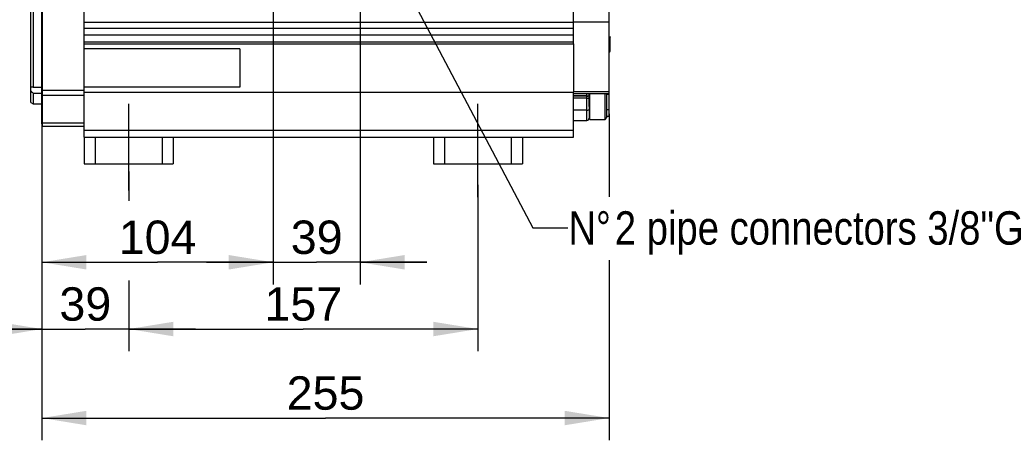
# Model space of a CAD drawing. Header units: millimetres. Extents: x 0 to 420, y 0 to 297.
# Tile 30 of 69: x 147 to 236, y 151 to 188. Entities that reach past the tile are written whole.
import ezdxf

# ---------------------------------------------------------------- set-up
doc = ezdxf.new("R2010")
doc.units = ezdxf.units.MM
doc.header["$LTSCALE"] = 23.1
doc.linetypes.add('CENTER', pattern=[0.6, 0.375, -0.075, 0.075, -0.075])
doc.layers.get('0').update_dxf_attribs({"linetype": 'CONTINUOUS'})
for name, color, linetype in [('AXIS', 7, 'CONTINUOUS'), ('COMPONENTS', 7, 'CONTINUOUS'), ('CUT', 7, 'CONTINUOUS'), ('DETAIL', 7, 'CONTINUOUS'), ('DIMENSION', 7, 'CONTINUOUS'), ('PROTRUSION', 7, 'CONTINUOUS')]:
    doc.layers.add(name, color=color, linetype=linetype)
doc.styles.get("Standard").update_dxf_attribs({"font": 'arial.ttf'})
doc.dimstyles.new('DIMSTYLE_1', dxfattribs={"dimtxt": 3, "dimasz": 4, "dimexe": 0.18, "dimexo": 0.0625, "dimgap": 0.09, "dimtad": 1, "dimlfac": 5, "dimdsep": 46, "dimtxsty": 'STANDARD', "dimblk": '_FILLED', "dimblk1": '_FILLED', "dimblk2": '_FILLED', "dimcen": 0.09, "dimadec": 0, "dimazin": 0, "dimtp": 0.3, "dimtm": 0.3, "dimtfac": 1, "dimtofl": 0, "dimtmove": 0, "dimatfit": 3, "dimldrblk": '_FILLED', "dimfxl": 1, "dimtolj": 1, "dimarcsym": 0})
doc.dimstyles.new('DIMSTYLE_10', dxfattribs={"dimtxt": 3, "dimasz": 4, "dimexe": 0.18, "dimexo": 0.0625, "dimgap": 0.09, "dimtad": 1, "dimdec": 3, "dimlfac": 5, "dimdsep": 46, "dimtxsty": 'STANDARD', "dimblk": '_FILLED', "dimblk1": '_FILLED', "dimblk2": '_FILLED', "dimcen": 0.09, "dimadec": 0, "dimazin": 0, "dimtp": 0.5, "dimtm": 0.5, "dimtfac": 1, "dimtdec": 3, "dimtofl": 0, "dimtmove": 0, "dimatfit": 3, "dimldrblk": '_FILLED', "dimfxl": 1, "dimtolj": 1, "dimarcsym": 0})
doc.dimstyles.new('DIMSTYLE_11', dxfattribs={"dimtxt": 3, "dimasz": 4, "dimexe": 0.18, "dimexo": 0.0625, "dimgap": 0.09, "dimtad": 1, "dimdec": 3, "dimlfac": 5, "dimdsep": 46, "dimtxsty": 'STANDARD', "dimblk": '_FILLED', "dimblk1": '_FILLED', "dimblk2": '_FILLED', "dimcen": 0.09, "dimadec": 0, "dimazin": 0, "dimtp": 0.3, "dimtm": 0.3, "dimtfac": 1, "dimtdec": 3, "dimtofl": 0, "dimtmove": 0, "dimatfit": 3, "dimldrblk": '_FILLED', "dimfxl": 1, "dimtolj": 1, "dimarcsym": 0})
doc.dimstyles.new('DIMSTYLE_2', dxfattribs={"dimtxt": 3, "dimasz": 4, "dimexe": 0.18, "dimexo": 0.0625, "dimgap": 0.09, "dimtad": 1, "dimlfac": 5, "dimdsep": 46, "dimtxsty": 'STANDARD', "dimblk": '_FILLED', "dimblk1": '_FILLED', "dimblk2": '_FILLED', "dimcen": 0.09, "dimadec": 0, "dimazin": 0, "dimtp": 0.5, "dimtm": 0.5, "dimtfac": 1, "dimtofl": 0, "dimtmove": 0, "dimatfit": 3, "dimldrblk": '_FILLED', "dimfxl": 1, "dimtolj": 1, "dimarcsym": 0})
doc.dimstyles.get("Standard").update_dxf_attribs({"dimtxt": 3, "dimasz": 4, "dimexe": 0.18, "dimexo": 0.0625, "dimgap": 0.09, "dimtad": 1, "dimdec": 3, "dimdsep": 46, "dimtxsty": 'STANDARD', "dimblk": '_FILLED', "dimblk1": '_FILLED', "dimblk2": '_FILLED', "dimcen": 0.09, "dimadec": 0, "dimazin": 0, "dimtol": 1, "dimtp": 0.001, "dimtm": 0.001, "dimtfac": 1, "dimtdec": 3, "dimtofl": 0, "dimtmove": 0, "dimatfit": 3, "dimldrblk": '_FILLED', "dimfxl": 1, "dimtolj": 1, "dimarcsym": 0})

# ---------------------------------------------------------------- blocks, each defined once
blk = doc.blocks.new('_FILLED')
at = {"color": 0, "linetype": 'BYBLOCK'}
blk.add_solid([(0, 0), (-1, 0.1625), (-1, -0.1625)], dxfattribs=at)
blk = doc.blocks.new('*D0')
at = {"layer": 'DIMENSION', "color": 2, "linetype": 'CONTINUOUS'}
for p, q in [((149.23, 177.173), (149.23, 158.549)), ((157.03, 174.696), (157.03, 172.081)), ((157.03, 164.925), (157.03, 158.549)), ((149.23, 160.549), (143.23, 160.549)), ((143.23, 160.549), (153.13, 160.549)), ((163.03, 160.549), (153.13, 160.549)), ((157.03, 160.549), (163.03, 160.549))]:
    blk.add_line(p, q, dxfattribs=at)
at = {"layer": 'DIMENSION', "color": 2, "linetype": 'CONTINUOUS', "xscale": 4, "yscale": 4, "zscale": 4}
blk.add_blockref('_FILLED', (149.23, 160.549), dxfattribs=at)
at = {"layer": 'DIMENSION', "color": 2, "linetype": 'CONTINUOUS', "xscale": 4, "yscale": 4, "zscale": 4, "rotation": 180}
blk.add_blockref('_FILLED', (157.03, 160.549), dxfattribs=at)
at = {"layer": 'DIMENSION', "color": 2, "linetype": 'CONTINUOUS', "insert": (153.13, 164.299), "char_height": 3, "width": 4.66171, "attachment_point": 2, "line_spacing_factor": 0.9}
blk.add_mtext('39', dxfattribs=at)
blk = doc.blocks.new('*D1')
at = {"layer": 'DIMENSION', "color": 2, "linetype": 'CONTINUOUS'}
for p, q in [((188.43, 173.508), (188.43, 158.549)), ((157.03, 162.549), (157.03, 160.492)), ((157.03, 160.549), (172.73, 160.549)), ((188.43, 160.549), (172.73, 160.549))]:
    blk.add_line(p, q, dxfattribs=at)
at = {"layer": 'DIMENSION', "color": 2, "linetype": 'CONTINUOUS', "xscale": 4, "yscale": 4, "zscale": 4, "rotation": 180}
blk.add_blockref('_FILLED', (157.03, 160.549), dxfattribs=at)
at = {"layer": 'DIMENSION', "color": 2, "linetype": 'CONTINUOUS', "xscale": 4, "yscale": 4, "zscale": 4}
blk.add_blockref('_FILLED', (188.43, 160.549), dxfattribs=at)
at = {"layer": 'DIMENSION', "color": 2, "linetype": 'CONTINUOUS', "insert": (172.73, 164.299), "char_height": 3, "width": 8.15242, "attachment_point": 2, "line_spacing_factor": 0.9}
blk.add_mtext('157 ', dxfattribs=at)
blk = doc.blocks.new('*D11')
at = {"layer": 'DIMENSION', "color": 2, "linetype": 'CONTINUOUS'}
for p, q in [((170.03, 185.322), (170.03, 164.549)), ((149.23, 179.828), (149.23, 164.549)), ((149.23, 166.549), (159.63, 166.549)), ((170.03, 166.549), (159.63, 166.549))]:
    blk.add_line(p, q, dxfattribs=at)
at = {"layer": 'DIMENSION', "color": 2, "linetype": 'CONTINUOUS', "xscale": 4, "yscale": 4, "zscale": 4, "rotation": 180}
blk.add_blockref('_FILLED', (149.23, 166.549), dxfattribs=at)
at = {"layer": 'DIMENSION', "color": 2, "linetype": 'CONTINUOUS', "xscale": 4, "yscale": 4, "zscale": 4}
blk.add_blockref('_FILLED', (170.03, 166.549), dxfattribs=at)
at = {"layer": 'DIMENSION', "color": 2, "linetype": 'CONTINUOUS', "insert": (159.63, 170.299), "char_height": 3, "width": 6.99257, "attachment_point": 2, "line_spacing_factor": 0.9}
blk.add_mtext('104', dxfattribs=at)
blk = doc.blocks.new('*D16')
at = {"color": 2, "linetype": 'CONTINUOUS'}
for p, q in [((170.03, 194.509), (170.03, 164.549)), ((177.83, 192.388), (177.83, 164.549)), ((170.03, 166.549), (164.03, 166.549)), ((164.03, 166.549), (173.93, 166.549)), ((183.83, 166.549), (173.93, 166.549)), ((177.83, 166.549), (183.83, 166.549))]:
    blk.add_line(p, q, dxfattribs=at)
at = {"color": 2, "linetype": 'CONTINUOUS', "xscale": 4, "yscale": 4, "zscale": 4}
blk.add_blockref('_FILLED', (170.03, 166.549), dxfattribs=at)
at = {"color": 2, "linetype": 'CONTINUOUS', "xscale": 4, "yscale": 4, "zscale": 4, "rotation": 180}
blk.add_blockref('_FILLED', (177.83, 166.549), dxfattribs=at)
at = {"color": 2, "linetype": 'CONTINUOUS', "insert": (173.93, 170.299), "char_height": 3, "width": 4.66171, "attachment_point": 2, "line_spacing_factor": 0.9}
blk.add_mtext('39', dxfattribs=at)
blk = doc.blocks.new('*D17')
at = {"color": 2, "linetype": 'CONTINUOUS'}
for p, q in [((200.23, 179.88), (200.23, 172.441)), ((149.23, 178.695), (149.23, 150.549)), ((200.23, 166.734), (200.23, 150.549)), ((149.23, 152.549), (174.73, 152.549)), ((200.23, 152.549), (174.73, 152.549))]:
    blk.add_line(p, q, dxfattribs=at)
at = {"color": 2, "linetype": 'CONTINUOUS', "xscale": 4, "yscale": 4, "zscale": 4, "rotation": 180}
blk.add_blockref('_FILLED', (149.23, 152.549), dxfattribs=at)
at = {"color": 2, "linetype": 'CONTINUOUS', "xscale": 4, "yscale": 4, "zscale": 4}
blk.add_blockref('_FILLED', (200.23, 152.549), dxfattribs=at)
at = {"color": 2, "linetype": 'CONTINUOUS', "insert": (174.73, 156.299), "char_height": 3, "width": 6.99257, "attachment_point": 2, "line_spacing_factor": 0.9}
blk.add_mtext('255', dxfattribs=at)

msp = doc.modelspace()

# ---------------------------------------------------------------- linework, layer by layer
at = {"color": 7, "linetype": 'CONTINUOUS'}
for p, q in [((200.22961, 186.83784), (200.24961, 186.83784)), ((200.24961, 186.83784), (200.32961, 186.75784)), ((200.24961, 185.43784), (200.24961, 186.83784)), ((200.32961, 185.51784), (200.32961, 186.75784)), ((200.22961, 185.43784), (200.24961, 185.43784)), ((200.24961, 185.43784), (200.32961, 185.51784)), ((199.86961, 179.39505), (199.86961, 181.71666)), ((200.02961, 179.55508), (200.02961, 181.71666)), ((198.42961, 180.54997), (198.42961, 179.46205)), ((198.49661, 179.39505), (199.86961, 179.39505)), ((199.86961, 179.39505), (200.02961, 179.55505))]:
    msp.add_line(p, q, dxfattribs=at)
at = {"color": 9, "linetype": 'CONTINUOUS'}
msp.add_line((198.49661, 179.39505), (198.49661, 181.71666), dxfattribs=at)
at = {"color": 7, "linetype": 'CONTINUOUS'}
msp.add_arc((198.49661, 179.46205), 0.067, 180, 270, dxfattribs=at)
at = {"layer": 'AXIS', "color": 7, "linetype": 'CONTINUOUS'}
for p, q in [((167.02961, 185.73262), (153.02961, 185.73262)), ((167.02961, 185.73262), (167.02961, 182.30042)), ((167.02961, 182.30042), (153.02961, 182.30042))]:
    msp.add_line(p, q, dxfattribs=at)
at = {"layer": 'AXIS', "color": 2, "linetype": 'CENTER'}
for p, q in [((157.02961, 172.99806), (157.02961, 180.79505)), ((188.42961, 172.39505), (188.42961, 180.79505))]:
    msp.add_line(p, q, dxfattribs=at)
at = {"layer": 'COMPONENTS', "color": 7, "linetype": 'CONTINUOUS'}
for p, q in [((149.26961, 178.79505), (149.26961, 218.79505)), ((200.22961, 179.69505), (200.22961, 217.89505)), ((148.22961, 180.91052), (148.22961, 216.67944)), ((148.42961, 191.6227), (148.42961, 182.28574)), ((149.22961, 178.99514), (149.22961, 191.6227)), ((153.02961, 187.59505), (153.02961, 189.29505)), ((153.02961, 178.79505), (153.02961, 186.3434)), ((148.42961, 182.28574), (149.22961, 182.28574)), ((148.42961, 181.75585), (149.22961, 181.75585)), ((148.42961, 181.75585), (148.42961, 180.79505)), ((153.02961, 181.97335), (149.26961, 181.97335)), ((198.42961, 181.69505), (197.02961, 181.69505)), ((198.42961, 180.54955), (198.42961, 181.72747)), ((198.42961, 181.71666), (200.22961, 181.71666)), ((148.22961, 180.91052), (148.42961, 180.79505)), ((148.42961, 180.79505), (149.22961, 180.79505)), ((149.26961, 180.95038), (149.22961, 180.95038)), ((149.26961, 179.82119), (149.22961, 179.82119)), ((149.26961, 178.99505), (149.22961, 178.99505)), ((197.02961, 179.29505), (198.22961, 179.29505)), ((200.02961, 179.69505), (200.22961, 179.69505)), ((149.26961, 178.79505), (153.02961, 178.79505)), ((153.02961, 177.79505), (161.02961, 177.79505)), ((153.02961, 177.79505), (153.02961, 175.39505)), ((154.02961, 177.79505), (154.02961, 175.39505)), ((160.02961, 177.79505), (160.02961, 175.39505)), ((161.02961, 177.79505), (161.02961, 175.39505)), ((184.42961, 177.79505), (192.42961, 177.79505)), ((184.42961, 177.79505), (184.42961, 175.39505)), ((185.42961, 177.79505), (185.42961, 175.39505)), ((191.42961, 177.79505), (191.42961, 175.39505)), ((192.42961, 177.79505), (192.42961, 175.39505)), ((153.02961, 175.39505), (161.02961, 175.39505)), ((184.42961, 175.39505), (192.42961, 175.39505))]:
    msp.add_line(p, q, dxfattribs=at)
at = {"layer": 'COMPONENTS', "color": 9, "linetype": 'CONTINUOUS'}
for p, q in [((200.22961, 188.1233), (197.02961, 188.1233)), ((153.02961, 181.52696), (149.26961, 181.52696)), ((200.22961, 181.88016), (197.02961, 181.88016)), ((198.22961, 181.49505), (197.02961, 181.49505)), ((198.22961, 181.48023), (197.02961, 181.48023)), ((198.22961, 179.29505), (198.22961, 181.69505)), ((198.42961, 181.72747), (200.22961, 181.72747)), ((200.22961, 181.63618), (200.02961, 181.63618)), ((198.22961, 181.29065), (197.02961, 181.29065)), ((198.22961, 180.21623), (197.02961, 180.21623)), ((200.02961, 180.29118), (200.22961, 180.29118)), ((149.26961, 179.09092), (153.02961, 179.09092))]:
    msp.add_line(p, q, dxfattribs=at)
at = {"layer": 'COMPONENTS', "color": 7, "linetype": 'CONTINUOUS'}
msp.add_arc((198.22961, 179.49505), 0.2, 270, 360, dxfattribs=at)
msp.add_open_spline([(148.29702, 182.29505), (148.27452, 182.29505), (148.25195, 182.29406), (148.22961, 182.29132)], degree=3, dxfattribs=at)
for points, knots in [([(148.22961, 181.94941), (148.24408, 181.93328), (148.30766, 181.86564), (148.37602, 181.80265), (148.42961, 181.75585)], [0, 0, 0, 0, 0.23343797, 1, 1, 1, 1]), ([(148.42961, 182.28574), (148.41799, 182.2872), (148.37396, 182.29221), (148.32963, 182.29505), (148.29702, 182.29505)], [0, 0, 0, 0, 0.26435624, 1, 1, 1, 1])]:
    msp.add_open_spline(points, degree=3, knots=knots, dxfattribs=at)
at = {"layer": 'COMPONENTS', "color": 9, "linetype": 'CONTINUOUS'}
for points, knots in [([(198.22961, 181.49505), (198.27433, 181.49505), (198.34774, 181.50406), (198.42012, 181.55269), (198.42788, 181.582)], [0, 0, 0, 0, 0.59593866, 1, 1, 1, 1]), ([(198.22961, 181.48023), (198.25525, 181.48023), (198.30444, 181.48542), (198.37792, 181.50622), (198.42961, 181.54962), (198.42961, 181.58023)], [0, 0, 0, 0, 0.32433138, 0.61280185, 1, 1, 1, 1]), ([(198.22961, 181.29065), (198.27723, 181.29065), (198.34091, 181.29435), (198.42961, 181.33373), (198.42961, 181.35905)], [0, 0, 0, 0, 0.65280186, 1, 1, 1, 1]), ([(198.22961, 180.21623), (198.27723, 180.21623), (198.34091, 180.21992), (198.42961, 180.25931), (198.42961, 180.28463)], [0, 0, 0, 0, 0.65280186, 1, 1, 1, 1])]:
    msp.add_open_spline(points, degree=3, knots=knots, dxfattribs=at)
msp.add_open_spline([(198.42788, 181.582), (198.42901, 181.58624), (198.42961, 181.59067), (198.42961, 181.59505)], degree=3, dxfattribs=at)
at = {"layer": 'CUT', "color": 7, "linetype": 'CONTINUOUS'}
for p, q in [((197.02961, 186.18573), (197.02961, 189.29505)), ((153.02961, 188.12974), (197.02961, 188.12974)), ((153.02961, 187.59505), (197.02961, 187.59505)), ((153.02961, 186.3434), (153.02961, 187.59505)), ((153.02961, 186.99505), (197.02961, 186.99505)), ((153.02961, 186.36237), (197.02961, 186.36237)), ((197.02961, 177.79505), (197.02961, 181.84732)), ((153.02961, 177.79505), (153.02961, 178.79505)), ((153.02961, 178.42774), (197.02961, 178.42774)), ((161.02961, 177.79505), (184.42961, 177.79505)), ((192.42961, 177.79505), (197.02961, 177.79505))]:
    msp.add_line(p, q, dxfattribs=at)
at = {"layer": 'PROTRUSION', "color": 7, "linetype": 'CONTINUOUS'}
for p, q in [((153.02961, 186.18573), (197.02961, 186.18573)), ((197.02961, 186.18573), (197.02961, 181.84732)), ((153.02961, 181.84732), (197.02961, 181.84732))]:
    msp.add_line(p, q, dxfattribs=at)

# ---------------------------------------------------------------- texts
at = {"layer": 'DETAIL', "color": 2, "linetype": 'CONTINUOUS', "insert": (196.50935, 171.13168), "char_height": 3, "width": 50.3104089, "attachment_point": 1, "line_spacing_factor": 0.9}
msp.add_mtext('N\\Fgdt;{\\Fgdt;~}\\Farial.ttf;{\\Ftxt.shx;\\W0.166667;\\H3.000000; }2 pipe connectors 3/8"G', dxfattribs=at)

# ---------------------------------------------------------------- dimensions: what is measured, and where the dimension line sits
at = {"color": 2, "linetype": 'CONTINUOUS'}
for base, p1, p2, dimstyle, picture, middle in [((177.82961, 166.54886), (170.02961, 194.50908), (177.82961, 192.3882), 'DIMSTYLE_11', '*D16', (171.59876, 168.79886)), ((200.22961, 152.54886), (149.22961, 178.69505), (200.22961, 179.88016), 'DIMSTYLE_10', '*D17', (171.23333, 154.79886))]:
    dim = msp.add_linear_dim(base=base, p1=p1, p2=p2, dimstyle=dimstyle, dxfattribs=at)
    dim.commit()
    dim.dimension.update_dxf_attribs({"geometry": picture, "text_midpoint": middle, "dimtype": 160})
at = {"layer": 'DIMENSION', "color": 2, "linetype": 'CONTINUOUS'}
for base, p1, p2, picture, middle in [((149.22961, 166.54886), (170.02961, 185.32233), (149.22961, 179.82832), '*D11', (156.13333, 168.79886)), ((149.22961, 160.54886), (157.02961, 174.69573), (149.22961, 177.17273), '*D0', (150.79876, 162.79886))]:
    dim = msp.add_linear_dim(base=base, p1=p1, p2=p2, angle=180, dimstyle='DIMSTYLE_1', dxfattribs=at)
    dim.commit()
    dim.dimension.update_dxf_attribs({"geometry": picture, "text_midpoint": middle, "dimtype": 160})
dim = msp.add_linear_dim(base=(157.02961, 160.54886), p1=(188.42961, 173.50771), p2=(157.02961, 162.54886), angle=180, text='<> ', dimstyle='DIMSTYLE_2', dxfattribs=at)
dim.commit()
dim.dimension.update_dxf_attribs({"geometry": '*D1', "text_midpoint": (168.65341, 162.79886), "dimtype": 160})

# ---------------------------------------------------------------- leaders
at = {"layer": 'DETAIL', "color": 2, "linetype": 'CONTINUOUS'}
msp.add_leader([(179.67327, 195.55655), (193.35607, 169.63168), (196.50935, 169.63168)], dimstyle='STANDARD', override={"dimtad": 0, "dimldrblk": 'DOT'}, dxfattribs=at)

doc.saveas('drawing.dxf')
